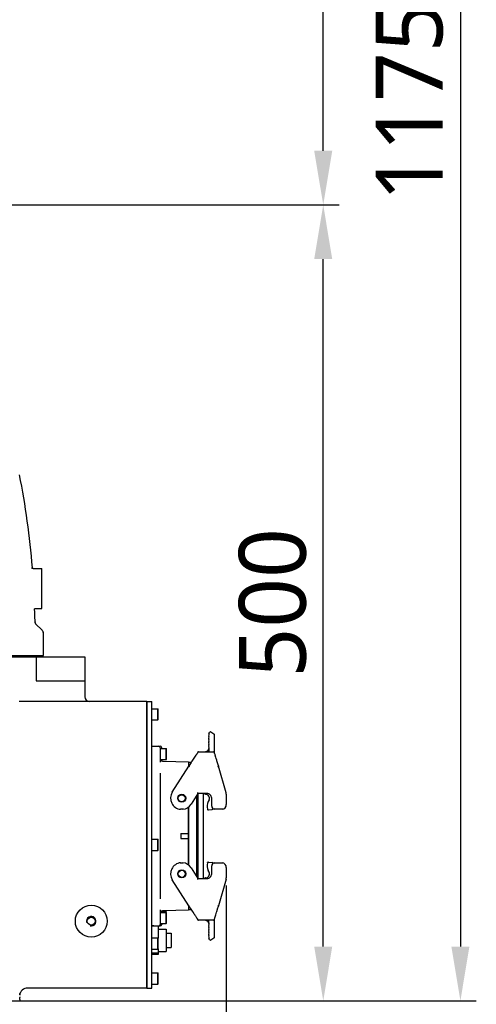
# Model space of a CAD drawing. Header units: millimetres. Extents: x 7426 to 8300, y 124 to 421.
# Tile 53 of 135: x 8018 to 8033, y 219 to 250. Entities that reach past the tile are written whole.
import ezdxf

# ---------------------------------------------------------------- set-up
doc = ezdxf.new("R2010")
doc.units = ezdxf.units.MM
doc.layers.add('DIM', color=7, linetype='Continuous')
doc.layers.add('外形图', color=7, linetype='Continuous')
doc.styles.add('微软雅黑', font='msyh.ttc')
doc.dimstyles.new('尺寸标注_1_20比例', dxfattribs={"dimtxt": 2.1, "dimasz": 1.7, "dimexe": 0.5, "dimexo": 0.4, "dimgap": 0.5, "dimtad": 1, "dimdec": 1, "dimlfac": 20, "dimdsep": 46, "dimtxsty": '微软雅黑', "dimcen": 0.09, "dimadec": 0, "dimazin": 0, "dimtp": 0.01, "dimtm": 0.01, "dimtfac": 1, "dimtdec": 1, "dimtofl": 0, "dimtmove": 0, "dimatfit": 3, "dimfxl": 1, "dimtolj": 1, "dimarcsym": 0})

# ---------------------------------------------------------------- blocks, each defined once
blk = doc.blocks.new('*D1467')
at = {"layer": 'Defpoints', "color": 0}
for p in [(8008.61, 244.247), (8027.795, 244.247), (8015.865, 219.247)]:
    blk.add_point(p, dxfattribs=at)
at = {"layer": '外形图', "color": 0, "lineweight": -2, "ltscale": 20}
for p, q in [((8009.01, 244.247), (8028.295, 244.247)), ((8027.795, 220.947), (8027.795, 242.547)), ((8016.265, 219.247), (8028.295, 219.247))]:
    blk.add_line(p, q, dxfattribs=at)
at = {"layer": '外形图', "color": 0}
for points in [[(8028.078, 242.547), (8027.511, 242.547), (8027.795, 244.247)], [(8027.511, 220.947), (8028.078, 220.947), (8027.795, 219.247)]]:
    blk.add_solid(points, dxfattribs=at)
at = {"layer": '外形图', "color": 0, "insert": (8026.209, 231.747), "char_height": 2.1, "attachment_point": 5, "rotation": 90, "style": '微软雅黑'}
blk.add_mtext('\\A1;500', dxfattribs=at)
blk = doc.blocks.new('*D1468')
at = {"layer": 'Defpoints', "color": 0}
for p in [(8024.748, 223.269), (8011.003, 219.322), (8011.003, 206.79)]:
    blk.add_point(p, dxfattribs=at)
at = {"layer": '外形图', "color": 0, "lineweight": -2, "ltscale": 20}
for p, q in [((8024.748, 222.869), (8024.748, 206.29)), ((8011.003, 218.922), (8011.003, 206.29)), ((8023.048, 206.79), (8012.703, 206.79))]:
    blk.add_line(p, q, dxfattribs=at)
at = {"layer": '外形图', "color": 0}
for points in [[(8012.703, 207.073), (8012.703, 206.506), (8011.003, 206.79)], [(8023.048, 206.506), (8023.048, 207.073), (8024.748, 206.79)]]:
    blk.add_solid(points, dxfattribs=at)
at = {"layer": '外形图', "color": 0, "insert": (8017.876, 208.375), "char_height": 2.1, "attachment_point": 5, "style": '微软雅黑'}
blk.add_mtext('\\A1;\\A1;275', dxfattribs=at)
blk = doc.blocks.new('*D1472')
at = {"layer": 'Defpoints', "color": 0}
for p in [(8007.628, 220.734), (8014.378, 220.734), (8014.378, 215.29)]:
    blk.add_point(p, dxfattribs=at)
at = {"layer": '外形图', "color": 0, "lineweight": -2, "ltscale": 20}
for p, q in [((8007.628, 220.334), (8007.628, 214.79)), ((8014.378, 220.334), (8014.378, 214.79)), ((8009.328, 215.29), (8012.678, 215.29)), ((8014.378, 215.29), (8021.476, 215.29))]:
    blk.add_line(p, q, dxfattribs=at)
at = {"layer": '外形图', "color": 0}
for points in [[(8009.328, 215.573), (8009.328, 215.007), (8007.628, 215.29)], [(8012.678, 215.007), (8012.678, 215.573), (8014.378, 215.29)]]:
    blk.add_solid(points, dxfattribs=at)
at = {"layer": '外形图', "color": 0, "insert": (8018.777, 216.881), "char_height": 2.1, "attachment_point": 5, "style": '微软雅黑'}
blk.add_mtext('\\A1;135', dxfattribs=at)
blk = doc.blocks.new('*D1474')
at = {"layer": 'Defpoints', "color": 0}
for p in [(8001.253, 278.022), (8006.141, 219.247), (8032.106, 219.247)]:
    blk.add_point(p, dxfattribs=at)
at = {"layer": '外形图', "color": 0, "lineweight": -2, "ltscale": 20}
for p, q in [((8001.653, 278.022), (8032.606, 278.022)), ((8032.106, 276.322), (8032.106, 220.947)), ((8006.541, 219.247), (8032.606, 219.247))]:
    blk.add_line(p, q, dxfattribs=at)
at = {"layer": '外形图', "color": 0}
for points in [[(8032.389, 276.322), (8031.823, 276.322), (8032.106, 278.022)], [(8031.823, 220.947), (8032.389, 220.947), (8032.106, 219.247)]]:
    blk.add_solid(points, dxfattribs=at)
at = {"layer": '外形图', "color": 0, "insert": (8030.515, 248.634), "char_height": 2.1, "attachment_point": 5, "rotation": 90, "style": '微软雅黑'}
blk.add_mtext('\\A1;1175.5', dxfattribs=at)
blk = doc.blocks.new('*D1528')
at = {"layer": 'Defpoints', "color": 0}
for p in [(8006.817, 270.497), (8027.795, 270.497), (8010.246, 244.247)]:
    blk.add_point(p, dxfattribs=at)
at = {"layer": 'DIM', "color": 0, "lineweight": -2}
for p, q in [((8007.217, 270.497), (8028.295, 270.497)), ((8027.795, 245.947), (8027.795, 268.797)), ((8010.646, 244.247), (8028.295, 244.247))]:
    blk.add_line(p, q, dxfattribs=at)
at = {"layer": 'DIM', "color": 0}
for points in [[(8028.078, 268.797), (8027.511, 268.797), (8027.795, 270.497)], [(8027.511, 245.947), (8028.078, 245.947), (8027.795, 244.247)]]:
    blk.add_solid(points, dxfattribs=at)
at = {"layer": 'DIM', "color": 0, "insert": (8026.209, 257.372), "char_height": 2.1, "attachment_point": 5, "rotation": 90, "style": '微软雅黑'}
blk.add_mtext('\\A1;525', dxfattribs=at)

msp = doc.modelspace()

# ---------------------------------------------------------------- linework, layer by layer
at = {"layer": '外形图', "linetype": 'Continuous'}
for p, q in [((8018.6453, 232.8462), (8018.6463, 232.8341)), ((8018.6762, 232.8217), (8018.9534, 232.8217)), ((8018.9534, 231.5717), (8018.9534, 232.8217)), ((8018.7243, 231.5586), (8018.7248, 231.5463)), ((8018.7568, 231.5717), (8018.9534, 231.5717)), ((8018.7379, 231.1603), (8018.7371, 231.1967)), ((8018.9283, 230.9157), (8018.783, 231.0572)), ((8018.9574, 230.8874), (8018.9283, 230.9157)), ((8003.1284, 230.0467), (8020.3013, 230.0467)), ((8003.1284, 230.0467), (8020.3034, 230.0467)), ((8016.5034, 230.0967), (8018.999, 230.0967)), ((8018.5284, 230.0467), (8018.5284, 230.0967)), ((8018.7741, 230.0467), (8018.7741, 229.2967)), ((8020.3013, 230.0467), (8020.3013, 229.2967)), ((8018.7741, 229.2967), (8020.3013, 229.2967)), ((8020.3034, 229.2967), (8020.3034, 228.7967)), ((8022.2534, 228.6467), (8018.2335, 228.6467)), ((8022.2534, 228.6467), (8022.4034, 228.6467)), ((8022.2534, 228.6467), (8022.2534, 228.0467)), ((8022.2534, 219.6467), (8022.2534, 228.6467)), ((8022.4034, 219.6467), (8022.4034, 228.6467)), ((8022.4034, 228.4217), (8022.5959, 228.4217)), ((8022.5959, 228.4217), (8022.6034, 228.4142)), ((8022.5959, 228.0717), (8022.5959, 228.4217)), ((8022.6034, 228.0792), (8022.6034, 228.4142)), ((8022.2534, 228.0467), (8022.2534, 219.6467)), ((8022.4034, 228.0717), (8022.5959, 228.0717)), ((8022.5959, 228.0717), (8022.6034, 228.0792)), ((8024.198, 227.6293), (8024.2312, 227.6825)), ((8024.2656, 227.6904), (8024.3612, 227.6307)), ((8024.1888, 227.5663), (8024.208, 227.5871)), ((8024.208, 227.5486), (8024.1888, 227.5663)), ((8024.1888, 227.5278), (8024.208, 227.5486)), ((8024.208, 227.5101), (8024.1888, 227.5278)), ((8024.1888, 227.4893), (8024.208, 227.5101)), ((8024.208, 227.4716), (8024.1888, 227.4893)), ((8024.1888, 227.4508), (8024.208, 227.4716)), ((8024.208, 227.4331), (8024.1888, 227.4508)), ((8024.1888, 227.4123), (8024.208, 227.4331)), ((8024.208, 227.3946), (8024.1888, 227.4123)), ((8024.1888, 227.3738), (8024.208, 227.3946)), ((8024.208, 227.3561), (8024.1888, 227.3738)), ((8024.1888, 227.3353), (8024.208, 227.3561)), ((8024.198, 227.6293), (8024.198, 227.5963)), ((8024.208, 227.5871), (8024.198, 227.5963)), ((8024.373, 227.0495), (8024.373, 227.6095)), ((8022.4034, 227.2462), (8022.4684, 227.2462)), ((8022.4684, 227.2467), (8022.6684, 227.2467)), ((8022.6684, 227.1967), (8022.6684, 226.7403)), ((8022.6684, 227.1717), (8022.8609, 227.1717)), ((8022.7184, 227.1717), (8022.7184, 227.1967)), ((8022.8609, 227.1717), (8022.8684, 227.1642)), ((8022.8609, 226.8217), (8022.8609, 227.1717)), ((8022.8684, 226.8292), (8022.8684, 227.1642)), ((8023.8547, 227.0615), (8023.8531, 227.0596)), ((8023.8729, 227.0692), (8024.348, 227.0692)), ((8024.0983, 227.0692), (8024.098, 227.0692)), ((8024.0989, 227.0692), (8024.0983, 227.0692)), ((8024.1218, 227.0722), (8024.1166, 227.0711)), ((8024.1253, 227.0732), (8024.1218, 227.0722)), ((8024.1402, 227.0787), (8024.1383, 227.0779)), ((8024.1417, 227.0795), (8024.1399, 227.0786)), ((8024.1432, 227.0802), (8024.1415, 227.0794)), ((8024.1447, 227.081), (8024.1431, 227.0802)), ((8024.1479, 227.0828), (8024.1462, 227.0818)), ((8024.1495, 227.0837), (8024.1477, 227.0826)), ((8024.1646, 227.095), (8024.1631, 227.0936)), ((8024.1659, 227.0962), (8024.1645, 227.0949)), ((8024.1673, 227.0976), (8024.1659, 227.0962)), ((8024.1687, 227.099), (8024.1673, 227.0975)), ((8024.1701, 227.1004), (8024.1686, 227.0988)), ((8024.1715, 227.1019), (8024.1699, 227.1002)), ((8024.186, 227.123), (8024.1849, 227.1208)), ((8024.1871, 227.1251), (8024.1859, 227.1227)), ((8024.1881, 227.1272), (8024.1869, 227.1247)), ((8024.208, 227.3176), (8024.1888, 227.3353)), ((8024.1888, 227.2968), (8024.208, 227.3176)), ((8024.208, 227.2791), (8024.1888, 227.2968)), ((8024.1888, 227.2583), (8024.208, 227.2791)), ((8024.208, 227.2406), (8024.1888, 227.2583)), ((8024.1888, 227.2198), (8024.208, 227.2406)), ((8024.208, 227.2021), (8024.1888, 227.2198)), ((8024.1921, 227.1375), (8024.1914, 227.1353)), ((8024.1952, 227.1483), (8024.1945, 227.1456)), ((8024.1961, 227.1528), (8024.1946, 227.1462)), ((8024.198, 227.1912), (8024.208, 227.2021)), ((8024.198, 227.1912), (8024.198, 227.1692)), ((8024.198, 227.1692), (8024.198, 227.0692)), ((8024.373, 227.0495), (8024.3723, 227.0516)), ((8024.3793, 227.0275), (8024.373, 227.0495)), ((8024.3807, 227.0225), (8024.3756, 227.0402)), ((8022.6684, 226.8217), (8022.8609, 226.8217)), ((8022.7184, 226.7833), (8022.7184, 226.8217)), ((8022.7658, 226.7699), (8023.5559, 226.7492)), ((8022.8609, 226.8217), (8022.8684, 226.8292)), ((8023.5559, 226.7492), (8023.5559, 226.6018)), ((8023.5684, 226.7417), (8023.6472, 226.7417)), ((8023.5684, 226.6216), (8023.5684, 226.7417)), ((8023.6433, 226.7359), (8023.6221, 226.704)), ((8023.6663, 226.7702), (8023.6433, 226.7359)), ((8023.6883, 226.8026), (8023.6663, 226.7702)), ((8023.7311, 226.8652), (8023.6883, 226.8026)), ((8023.7933, 226.9568), (8023.7311, 226.8652)), ((8023.8049, 226.9742), (8023.7933, 226.9568)), ((8023.8129, 226.9862), (8023.8049, 226.9742)), ((8023.8178, 226.9936), (8023.8129, 226.9862)), ((8023.8223, 227.0006), (8023.8178, 226.9936)), ((8023.8255, 227.0056), (8023.8223, 227.0006)), ((8023.8285, 227.0103), (8023.8255, 227.0056)), ((8023.8304, 227.0133), (8023.8285, 227.0103)), ((8023.8321, 227.0161), (8023.8304, 227.0133)), ((8023.8338, 227.0188), (8023.8321, 227.0161)), ((8023.8354, 227.0215), (8023.8338, 227.0188)), ((8023.8369, 227.0239), (8023.8354, 227.0215)), ((8023.8382, 227.0263), (8023.8369, 227.0239)), ((8023.8389, 227.0274), (8023.8382, 227.0263)), ((8023.8407, 227.0306), (8023.8389, 227.0274)), ((8024.3883, 226.9969), (8024.3807, 227.0225)), ((8024.3899, 226.9917), (8024.3883, 226.9969)), ((8024.3907, 226.989), (8024.3899, 226.9917)), ((8024.3959, 226.9716), (8024.3941, 226.9776)), ((8024.4083, 226.9298), (8024.4049, 226.9411)), ((8024.4306, 226.8551), (8024.4168, 226.9012)), ((8024.4462, 226.8033), (8024.4306, 226.8551)), ((8024.4513, 226.7867), (8024.4462, 226.8033)), ((8024.4547, 226.7754), (8024.4513, 226.7867)), ((8024.4727, 226.716), (8024.469, 226.7282)), ((8023.0516, 225.7947), (8023.5652, 226.6167)), ((8023.5559, 226.6842), (8023.5684, 226.6842)), ((8023.5975, 226.6664), (8023.5652, 226.6167)), ((8023.5652, 226.6167), (8023.5864, 226.6034)), ((8023.6221, 226.704), (8023.5975, 226.6664)), ((8024.4998, 226.6264), (8024.4727, 226.716)), ((8024.4788, 226.6095), (8024.5027, 226.6167)), ((8024.5027, 226.6167), (8024.4998, 226.6264)), ((8024.4998, 226.6264), (8024.5014, 226.6211)), ((8024.5014, 226.6211), (8024.5027, 226.6166)), ((8024.7426, 225.7803), (8024.5027, 226.6167)), ((8022.6683, 226.3974), (8022.6683, 222.446)), ((8023.8548, 225.7592), (8023.6452, 225.4237)), ((8023.823, 223.1351), (8023.823, 225.7083)), ((8023.8484, 225.7489), (8023.8484, 223.0945)), ((8024.1383, 225.7592), (8023.8548, 225.7592)), ((8024.0209, 225.7592), (8024.0209, 223.0842)), ((8024.0732, 225.7592), (8024.0732, 225.7353)), ((8024.0732, 225.7353), (8024.0932, 225.7353)), ((8024.2067, 225.5576), (8024.1813, 225.5029)), ((8024.2884, 225.3592), (8024.2884, 225.6092)), ((8024.7484, 225.7389), (8024.7484, 225.4092)), ((8023.3839, 225.261), (8023.3129, 225.261)), ((8023.5559, 223.516), (8023.5559, 225.3274)), ((8023.5684, 223.5061), (8023.5684, 225.3373)), ((8024.1608, 225.2644), (8024.1622, 225.2589)), ((8024.1611, 225.2644), (8024.1617, 225.2596)), ((8024.1897, 225.2406), (8024.3072, 225.2565)), ((8024.6216, 225.261), (8024.3694, 225.261)), ((8022.4034, 224.3217), (8022.5959, 224.3217)), ((8022.5959, 224.3217), (8022.6034, 224.3142)), ((8022.5959, 223.9717), (8022.5959, 224.3217)), ((8022.6034, 223.9792), (8022.6034, 224.3142)), ((8023.3159, 224.503), (8023.5559, 224.503)), ((8023.3159, 224.503), (8023.3159, 224.3405)), ((8023.3159, 224.3405), (8023.5559, 224.3405)), ((8022.4034, 223.9717), (8022.5959, 223.9717)), ((8022.5959, 223.9717), (8022.6034, 223.9792)), ((8023.3129, 223.5824), (8023.3839, 223.5824)), ((8023.6452, 223.4197), (8023.8548, 223.0842)), ((8024.1622, 223.5845), (8024.1608, 223.5791)), ((8024.1611, 223.5791), (8024.1617, 223.5839)), ((8024.2067, 223.2858), (8024.1813, 223.3405)), ((8024.1897, 223.6028), (8024.3072, 223.587)), ((8024.2884, 223.2342), (8024.2884, 223.4842)), ((8024.3694, 223.5824), (8024.6216, 223.5824)), ((8024.7484, 223.4342), (8024.7484, 223.1045)), ((8023.5652, 222.2267), (8023.0516, 223.0487)), ((8023.8548, 223.0842), (8024.1383, 223.0842)), ((8024.0932, 223.1081), (8024.0732, 223.1082)), ((8024.0732, 223.1082), (8024.0732, 223.0842)), ((8024.7426, 223.0631), (8024.5027, 222.2267)), ((8022.6684, 222.1032), (8022.6684, 221.6467)), ((8023.5559, 222.0942), (8022.7658, 222.0735)), ((8023.5559, 222.2417), (8023.5559, 222.0942)), ((8023.5684, 222.1592), (8023.5559, 222.1592)), ((8023.5652, 222.2267), (8023.5864, 222.24)), ((8023.5652, 222.2267), (8023.5837, 222.1982)), ((8023.5684, 222.1017), (8023.5684, 222.2218)), ((8023.6472, 222.1017), (8023.5684, 222.1017)), ((8023.5837, 222.1982), (8023.6091, 222.1592)), ((8023.6091, 222.1592), (8023.6311, 222.126)), ((8023.6311, 222.126), (8023.6523, 222.0941)), ((8023.6523, 222.0941), (8023.6728, 222.0637)), ((8024.4696, 222.117), (8024.4728, 222.1278)), ((8024.4728, 222.1278), (8024.4761, 222.1386)), ((8024.4761, 222.1386), (8024.4998, 222.217)), ((8024.5027, 222.2267), (8024.4788, 222.2339)), ((8024.5027, 222.2267), (8024.4998, 222.217)), ((8024.4998, 222.217), (8024.5014, 222.2223)), ((8024.5014, 222.2223), (8024.5027, 222.2268)), ((8022.6684, 222.0217), (8022.8609, 222.0217)), ((8022.7184, 222.0602), (8022.7184, 222.0217)), ((8022.7184, 222.0467), (8022.8609, 222.0467)), ((8022.8609, 222.076), (8022.8609, 222.0467)), ((8022.8609, 222.0217), (8022.8684, 222.0142)), ((8022.8609, 221.6717), (8022.8609, 222.0217)), ((8022.8684, 221.6792), (8022.8684, 222.0142)), ((8023.6728, 222.0637), (8023.702, 222.0208)), ((8023.702, 222.0208), (8023.7066, 222.014)), ((8023.7066, 222.014), (8023.7089, 222.0106)), ((8023.7089, 222.0106), (8023.7135, 222.0039)), ((8023.7135, 222.0039), (8023.7374, 221.9688)), ((8023.7374, 221.9688), (8023.7456, 221.9568)), ((8023.7593, 221.9365), (8023.7705, 221.9201)), ((8023.7705, 221.9201), (8023.7758, 221.9123)), ((8023.7758, 221.9123), (8023.7893, 221.8925)), ((8023.7893, 221.8925), (8023.8015, 221.8743)), ((8023.8015, 221.8743), (8023.8099, 221.8618)), ((8023.8099, 221.8618), (8023.8162, 221.8521)), ((8023.8162, 221.8521), (8023.821, 221.8449)), ((8023.821, 221.8449), (8023.8243, 221.8397)), ((8023.8243, 221.8397), (8023.8274, 221.8348)), ((8023.8274, 221.8348), (8023.8294, 221.8317)), ((8023.8294, 221.8317), (8023.8312, 221.8288)), ((8023.8305, 221.83), (8023.8305, 221.8129)), ((8023.8305, 221.8129), (8023.8417, 221.8109)), ((8023.8312, 221.8288), (8023.833, 221.8259)), ((8023.833, 221.8259), (8023.8347, 221.8232)), ((8023.8347, 221.8232), (8023.8362, 221.8206)), ((8023.8697, 221.7744), (8023.8729, 221.7742)), ((8024.348, 221.7742), (8023.8729, 221.7742)), ((8024.373, 221.7939), (8024.3796, 221.8169)), ((8024.373, 221.234), (8024.373, 221.7939)), ((8024.3796, 221.8169), (8024.3856, 221.8374)), ((8024.3856, 221.8374), (8024.3888, 221.848)), ((8024.3946, 221.8676), (8024.3962, 221.873)), ((8024.4144, 221.9341), (8024.4177, 221.9454)), ((8024.4177, 221.9454), (8024.4312, 221.9903)), ((8024.4312, 221.9903), (8024.4435, 222.0311)), ((8024.4435, 222.0311), (8024.4493, 222.0503)), ((8022.4684, 221.5972), (8022.4034, 221.5972)), ((8022.6034, 221.5902), (8022.4034, 221.5902)), ((8022.4684, 221.5967), (8022.6684, 221.5967)), ((8022.6034, 221.5902), (8022.6034, 221.2142)), ((8022.6034, 221.4967), (8022.8609, 221.4967)), ((8022.6684, 221.6717), (8022.8609, 221.6717)), ((8022.7184, 221.6717), (8022.7184, 221.6467)), ((8022.8609, 221.6717), (8022.8684, 221.6792)), ((8022.8609, 221.4967), (8022.8609, 220.7967)), ((8024.1095, 221.7735), (8024.1156, 221.7726)), ((8024.1888, 221.6237), (8024.208, 221.6413)), ((8024.208, 221.6028), (8024.1888, 221.6237)), ((8024.1888, 221.5852), (8024.208, 221.6028)), ((8024.208, 221.5643), (8024.1888, 221.5852)), ((8024.1888, 221.5467), (8024.208, 221.5643)), ((8024.208, 221.5258), (8024.1888, 221.5467)), ((8024.1888, 221.5082), (8024.208, 221.5258)), ((8024.208, 221.4873), (8024.1888, 221.5082)), ((8024.1888, 221.4697), (8024.208, 221.4873)), ((8024.208, 221.4488), (8024.1888, 221.4697)), ((8024.1944, 221.6982), (8024.1951, 221.6954)), ((8024.1947, 221.6969), (8024.1952, 221.6947)), ((8024.1951, 221.6954), (8024.1957, 221.6925)), ((8024.1957, 221.6928), (8024.1961, 221.6904)), ((8024.1961, 221.6904), (8024.1965, 221.6882)), ((8024.1965, 221.6884), (8024.1969, 221.686)), ((8024.1968, 221.6867), (8024.197, 221.6851)), ((8024.1969, 221.686), (8024.1972, 221.6837)), ((8024.1972, 221.6838), (8024.1974, 221.6816)), ((8024.1974, 221.6816), (8024.1977, 221.6795)), ((8024.198, 221.6884), (8024.1979, 221.6904)), ((8024.198, 221.6864), (8024.198, 221.6884)), ((8024.198, 221.6742), (8024.198, 221.6522)), ((8024.208, 221.6413), (8024.198, 221.6522)), ((8024.1983, 221.6857), (8024.1987, 221.6873)), ((8022.4034, 221.2217), (8022.5959, 221.2217)), ((8022.5959, 221.2217), (8022.6034, 221.2142)), ((8022.5959, 220.8717), (8022.5959, 221.2217)), ((8022.6034, 220.8792), (8022.6034, 221.2142)), ((8022.8609, 221.3717), (8023.0109, 221.3717)), ((8023.0109, 221.3717), (8023.0109, 220.9217)), ((8024.1888, 221.4312), (8024.208, 221.4488)), ((8024.208, 221.4103), (8024.1888, 221.4312)), ((8024.1888, 221.3927), (8024.208, 221.4103)), ((8024.208, 221.3718), (8024.1888, 221.3927)), ((8024.1888, 221.3542), (8024.208, 221.3718)), ((8024.208, 221.3333), (8024.1888, 221.3542)), ((8024.1888, 221.3157), (8024.208, 221.3333)), ((8024.208, 221.2948), (8024.1888, 221.3157)), ((8024.1888, 221.2772), (8024.208, 221.2948)), ((8024.208, 221.2563), (8024.1888, 221.2772)), ((8024.198, 221.2471), (8024.208, 221.2563)), ((8024.198, 221.2471), (8024.198, 221.2141)), ((8024.2312, 221.161), (8024.198, 221.2141)), ((8024.3612, 221.2128), (8024.2656, 221.153)), ((8022.4034, 220.8717), (8022.5959, 220.8717)), ((8022.5959, 220.8717), (8022.6034, 220.8792)), ((8022.6034, 220.8792), (8022.6034, 220.7033)), ((8022.8609, 220.9217), (8023.0109, 220.9217)), ((8022.6034, 220.7429), (8022.4034, 220.7429)), ((8022.6034, 220.7033), (8022.4034, 220.7033)), ((8022.6034, 220.7967), (8022.8609, 220.7967)), ((8022.4034, 220.1217), (8022.5959, 220.1217)), ((8022.5959, 220.1217), (8022.6034, 220.1142)), ((8022.5959, 219.7717), (8022.5959, 220.1217)), ((8022.6034, 219.7792), (8022.6034, 220.1142)), ((8022.2534, 219.6467), (8018.5034, 219.6467)), ((8022.2534, 219.6467), (8022.4034, 219.6467)), ((8022.4034, 219.7717), (8022.5959, 219.7717)), ((8022.5959, 219.7717), (8022.6034, 219.7792)), ((8018.2567, 219.4373), (8018.2636, 219.4674)), ((8018.2636, 219.4673), (8018.2731, 219.4942))]:
    msp.add_line(p, q, dxfattribs=at)
at = {"layer": '外形图'}
msp.add_line((8018.999, 230.0967), (8018.999, 230.7842), dxfattribs=at)
at = {"layer": '外形图', "linetype": 'Continuous'}
for points in [[(8018.6762, 232.8217), (8018.6673, 232.8225), (8018.6582, 232.8252), (8018.6507, 232.8291), (8018.645, 232.8334), (8018.6408, 232.8377), (8018.638, 232.8414), (8018.6365, 232.8439), (8018.6359, 232.8451), (8018.6357, 232.8454)], [(8018.715, 231.5458), (8018.7149, 231.5455), (8018.7146, 231.5442), (8018.7146, 231.544), (8018.7148, 231.5447), (8018.7155, 231.5464), (8018.7171, 231.5495), (8018.7202, 231.5542), (8018.7251, 231.5595), (8018.7316, 231.5645), (8018.74, 231.5686), (8018.7499, 231.5712), (8018.7568, 231.5717)], [(8018.783, 231.0572), (8018.7772, 231.063), (8018.7719, 231.0692), (8018.7668, 231.0756), (8018.7622, 231.0824), (8018.7578, 231.0894), (8018.7538, 231.0967)], [(8023.8443, 227.0375), (8023.8439, 227.0367), (8023.8435, 227.0359), (8023.8431, 227.0351), (8023.8427, 227.0343), (8023.8422, 227.0334), (8023.8417, 227.0325), (8023.8412, 227.0315), (8023.8407, 227.0306)], [(8023.848, 227.0474), (8023.848, 227.0473), (8023.8479, 227.0472), (8023.8479, 227.0472), (8023.8479, 227.0471), (8023.8479, 227.047), (8023.8479, 227.0469), (8023.8478, 227.0468), (8023.8478, 227.0466), (8023.8478, 227.0465), (8023.8477, 227.0463), (8023.8477, 227.0462), (8023.8476, 227.046), (8023.8476, 227.0458), (8023.8475, 227.0455), (8023.8474, 227.0453), (8023.8474, 227.045), (8023.8473, 227.0447), (8023.8472, 227.0444), (8023.847, 227.044), (8023.8469, 227.0436), (8023.8468, 227.0432), (8023.8466, 227.0428), (8023.8464, 227.0424), (8023.8462, 227.0419), (8023.846, 227.0413), (8023.8458, 227.0408), (8023.8455, 227.0402), (8023.8452, 227.0396), (8023.8449, 227.0389), (8023.8446, 227.0382), (8023.8443, 227.0375)], [(8023.8531, 227.0596), (8023.8518, 227.0576), (8023.8507, 227.0558), (8023.8498, 227.054), (8023.8493, 227.0526), (8023.8489, 227.0513), (8023.8486, 227.0503), (8023.8484, 227.0495), (8023.8482, 227.0489), (8023.8482, 227.0484), (8023.8481, 227.0481), (8023.848, 227.0474)], [(8023.8699, 227.069), (8023.8694, 227.069), (8023.8666, 227.0684), (8023.8639, 227.0676), (8023.8613, 227.0664), (8023.8589, 227.0649), (8023.8567, 227.0633), (8023.8547, 227.0615)], [(8024.1371, 227.0774), (8024.1356, 227.0767), (8024.1341, 227.0761), (8024.1326, 227.0755), (8024.1311, 227.075), (8024.1296, 227.0745), (8024.1281, 227.074), (8024.1266, 227.0735), (8024.1251, 227.0731), (8024.1236, 227.0727), (8024.1221, 227.0723), (8024.1207, 227.0719), (8024.1192, 227.0716), (8024.1178, 227.0713), (8024.1164, 227.071), (8024.115, 227.0708), (8024.1136, 227.0705), (8024.1122, 227.0703), (8024.1109, 227.0701), (8024.1095, 227.0699), (8024.1082, 227.0698), (8024.1069, 227.0697), (8024.1057, 227.0696), (8024.1044, 227.0695), (8024.1033, 227.0694), (8024.1021, 227.0693), (8024.1011, 227.0693), (8024.1002, 227.0692), (8024.0995, 227.0692), (8024.0989, 227.0692)], [(8024.1387, 227.078), (8024.1367, 227.0772), (8024.1351, 227.0765), (8024.1335, 227.0759), (8024.1319, 227.0753), (8024.1303, 227.0747), (8024.1287, 227.0742), (8024.1271, 227.0737), (8024.1255, 227.0732), (8024.1253, 227.0732)], [(8024.1463, 227.0819), (8024.1447, 227.081), (8024.1432, 227.0802)], [(8024.1619, 227.0926), (8024.1605, 227.0915), (8024.1591, 227.0904), (8024.1577, 227.0893), (8024.1563, 227.0883), (8024.1549, 227.0873), (8024.1535, 227.0863), (8024.152, 227.0853), (8024.1506, 227.0844), (8024.1491, 227.0835)], [(8024.1633, 227.0938), (8024.1616, 227.0924), (8024.1601, 227.0912), (8024.1586, 227.09), (8024.1571, 227.0889), (8024.1556, 227.0878), (8024.1541, 227.0867), (8024.1526, 227.0857), (8024.151, 227.0847), (8024.1495, 227.0837)], [(8024.184, 227.1192), (8024.183, 227.1174), (8024.1819, 227.1157), (8024.1808, 227.1139), (8024.1796, 227.1122), (8024.1785, 227.1106), (8024.1773, 227.109), (8024.1761, 227.1074), (8024.1749, 227.1059), (8024.1737, 227.1044), (8024.1724, 227.103), (8024.1712, 227.1015)], [(8024.185, 227.1211), (8024.1838, 227.1188), (8024.1827, 227.117), (8024.1815, 227.1151), (8024.1804, 227.1133), (8024.1792, 227.1116), (8024.178, 227.1098), (8024.1767, 227.1082), (8024.1754, 227.1065), (8024.1741, 227.1049), (8024.1728, 227.1034), (8024.1715, 227.1019)], [(8024.1914, 227.1353), (8024.1906, 227.1331), (8024.1897, 227.131), (8024.1888, 227.1289), (8024.1879, 227.1268)], [(8024.1945, 227.1456), (8024.1938, 227.1429), (8024.1929, 227.14), (8024.1921, 227.1373), (8024.1911, 227.1346), (8024.1901, 227.132), (8024.1891, 227.1295), (8024.1881, 227.1272)], [(8024.1946, 227.1462), (8024.1941, 227.144), (8024.1935, 227.1418), (8024.1928, 227.1396)], [(8024.1965, 227.1552), (8024.1962, 227.1533), (8024.1957, 227.151)], [(8024.198, 227.1692), (8024.1979, 227.1668), (8024.1977, 227.1646), (8024.1975, 227.1627), (8024.1974, 227.1611), (8024.1972, 227.1598), (8024.197, 227.1584), (8024.1968, 227.1568), (8024.1965, 227.1552)], [(8024.3659, 227.0618), (8024.3639, 227.0637), (8024.3616, 227.0653), (8024.3592, 227.0666), (8024.3566, 227.0678), (8024.3539, 227.0685), (8024.3512, 227.069), (8024.3486, 227.0692), (8024.3481, 227.0692)], [(8024.3723, 227.0516), (8024.372, 227.0523), (8024.3717, 227.0531), (8024.3713, 227.0541), (8024.3707, 227.0552), (8024.3699, 227.0566), (8024.3689, 227.0583), (8024.3676, 227.06), (8024.3659, 227.0618)], [(8024.3941, 226.9776), (8024.3932, 226.9806), (8024.3907, 226.989)], [(8024.3987, 226.962), (8024.3978, 226.9652), (8024.3959, 226.9716)], [(8024.4049, 226.9411), (8024.4039, 226.9447), (8024.4028, 226.9483), (8024.4018, 226.9518), (8024.4007, 226.9553), (8024.3987, 226.962)], [(8024.4168, 226.9012), (8024.4131, 226.9138), (8024.4118, 226.9179), (8024.4106, 226.9219), (8024.4095, 226.9259), (8024.4083, 226.9298)], [(8024.4636, 226.7463), (8024.4582, 226.7639), (8024.4564, 226.7697), (8024.4547, 226.7754)], [(8024.469, 226.7282), (8024.4672, 226.7343), (8024.4654, 226.7403), (8024.4636, 226.7463)], [(8024.4538, 222.0652), (8024.4569, 222.0752), (8024.4584, 222.0803), (8024.46, 222.0855), (8024.4632, 222.0958)], [(8024.4632, 222.0958), (8024.4647, 222.1011), (8024.4663, 222.1064), (8024.4696, 222.117)], [(8023.7456, 221.9568), (8023.7496, 221.9509), (8023.7516, 221.948), (8023.7536, 221.9451), (8023.7555, 221.9422), (8023.7593, 221.9365)], [(8023.8362, 221.8206), (8023.8377, 221.8181), (8023.8384, 221.8169)], [(8023.8384, 221.8169), (8023.839, 221.8158), (8023.8397, 221.8147), (8023.8403, 221.8136), (8023.8408, 221.8125), (8023.8414, 221.8115), (8023.8419, 221.8106), (8023.8424, 221.8097), (8023.8429, 221.8088), (8023.8433, 221.8079), (8023.8437, 221.8071), (8023.8441, 221.8063), (8023.8445, 221.8055), (8023.8448, 221.8048), (8023.8451, 221.8041), (8023.8454, 221.8035), (8023.8457, 221.8028), (8023.8459, 221.8023), (8023.8462, 221.8017), (8023.8464, 221.8012), (8023.8466, 221.8007), (8023.8467, 221.8003), (8023.8469, 221.7999), (8023.847, 221.7995), (8023.8471, 221.7991), (8023.8472, 221.7988), (8023.8473, 221.7985), (8023.8474, 221.7982), (8023.8475, 221.7979), (8023.8476, 221.7977), (8023.8476, 221.7975), (8023.8477, 221.7973), (8023.8477, 221.7971), (8023.8478, 221.797), (8023.8478, 221.7968), (8023.8478, 221.7967), (8023.8479, 221.7966), (8023.8479, 221.7965), (8023.8479, 221.7964), (8023.8479, 221.7963), (8023.8479, 221.7962), (8023.848, 221.7961)], [(8023.848, 221.7961), (8023.848, 221.7959), (8023.848, 221.7957), (8023.8481, 221.7954)], [(8023.8481, 221.7954), (8023.8481, 221.795), (8023.8482, 221.7947), (8023.8483, 221.7942), (8023.8485, 221.7935), (8023.8487, 221.7925)], [(8023.8487, 221.7925), (8023.8491, 221.7913), (8023.8497, 221.7898), (8023.8505, 221.7881), (8023.8516, 221.7861), (8023.8529, 221.7841), (8023.8546, 221.7822)], [(8023.8546, 221.7822), (8023.8565, 221.7803), (8023.8588, 221.7786), (8023.8612, 221.7771), (8023.8639, 221.7759), (8023.8666, 221.775), (8023.8694, 221.7745), (8023.8697, 221.7744)], [(8024.0981, 221.7742), (8024.0986, 221.7742), (8024.0991, 221.7742), (8024.0996, 221.7742), (8024.1003, 221.7742), (8024.1011, 221.7742), (8024.102, 221.7741), (8024.1029, 221.7741), (8024.1039, 221.774), (8024.1049, 221.7739), (8024.106, 221.7739), (8024.1071, 221.7738), (8024.1082, 221.7736), (8024.1093, 221.7735), (8024.1105, 221.7734), (8024.1117, 221.7732)], [(8024.3481, 221.7742), (8024.3488, 221.7742), (8024.3515, 221.7745), (8024.3542, 221.775), (8024.3569, 221.7758), (8024.3596, 221.777), (8024.362, 221.7784), (8024.3642, 221.7801), (8024.3662, 221.7819)], [(8024.3662, 221.7819), (8024.3679, 221.7838), (8024.3691, 221.7855), (8024.3701, 221.7871), (8024.3708, 221.7885), (8024.3714, 221.7896), (8024.3717, 221.7904), (8024.372, 221.7912), (8024.3723, 221.7919), (8024.3725, 221.7925), (8024.3727, 221.7931), (8024.3729, 221.7937), (8024.373, 221.7939)], [(8024.3888, 221.848), (8024.3901, 221.8526), (8024.3909, 221.855)], [(8024.3909, 221.855), (8024.3923, 221.8599), (8024.3931, 221.8624), (8024.3946, 221.8676)], [(8024.3962, 221.873), (8024.397, 221.8758), (8024.3987, 221.8815)], [(8024.3987, 221.8815), (8024.3996, 221.8844), (8024.4005, 221.8873), (8024.4023, 221.8934)], [(8024.4023, 221.8934), (8024.4032, 221.8965), (8024.4042, 221.8997)], [(8024.4042, 221.8997), (8024.4091, 221.9163), (8024.4101, 221.9198), (8024.4112, 221.9233)], [(8024.4112, 221.9233), (8024.4133, 221.9304), (8024.4144, 221.9341)], [(8024.4493, 222.0503), (8024.4523, 222.0602), (8024.4538, 222.0652)], [(8024.1129, 221.773), (8024.1141, 221.7728), (8024.1153, 221.7726), (8024.1165, 221.7724), (8024.1177, 221.7722), (8024.1189, 221.7719), (8024.1201, 221.7716), (8024.1213, 221.7713), (8024.1225, 221.771), (8024.1238, 221.7707), (8024.125, 221.7704), (8024.1263, 221.77), (8024.1275, 221.7696), (8024.1288, 221.7692), (8024.13, 221.7688), (8024.1313, 221.7683), (8024.1326, 221.7679), (8024.1339, 221.7674), (8024.1352, 221.7669), (8024.1366, 221.7663), (8024.1379, 221.7657), (8024.1392, 221.7651), (8024.1406, 221.7645), (8024.142, 221.7638), (8024.1433, 221.7632), (8024.1447, 221.7624), (8024.146, 221.7617), (8024.1474, 221.7609), (8024.1488, 221.7601), (8024.1502, 221.7593), (8024.1515, 221.7584), (8024.1529, 221.7575), (8024.1543, 221.7566), (8024.1557, 221.7556), (8024.157, 221.7546), (8024.1584, 221.7536), (8024.1597, 221.7526), (8024.1611, 221.7515), (8024.1624, 221.7503), (8024.1638, 221.7492), (8024.1651, 221.748), (8024.1664, 221.7468), (8024.1677, 221.7455), (8024.169, 221.7442), (8024.1702, 221.7429), (8024.1715, 221.7415), (8024.1727, 221.7401), (8024.1739, 221.7387), (8024.1752, 221.7372), (8024.1763, 221.7357), (8024.1775, 221.7342), (8024.1787, 221.7326), (8024.1798, 221.7309), (8024.1809, 221.7293), (8024.182, 221.7275), (8024.1831, 221.7258), (8024.1842, 221.7239), (8024.1852, 221.7221), (8024.1862, 221.7201), (8024.1872, 221.7182), (8024.1881, 221.7161), (8024.189, 221.7141), (8024.1899, 221.712), (8024.1907, 221.7099), (8024.1915, 221.7077)], [(8024.1915, 221.7077), (8024.1923, 221.7056), (8024.1929, 221.7034), (8024.1936, 221.7012), (8024.1942, 221.699), (8024.1947, 221.6969)], [(8024.1974, 221.6823), (8024.1975, 221.6808), (8024.1976, 221.68)], [(8024.198, 221.6806), (8024.198, 221.6823), (8024.1981, 221.684), (8024.1983, 221.6857)], [(8024.1987, 221.6873), (8024.1993, 221.6888), (8024.1999, 221.6902), (8024.2002, 221.6908)], [(8018.2575, 219.2815), (8018.2594, 219.291), (8018.2614, 219.3094), (8018.2611, 219.328), (8018.2585, 219.3464)]]:
    msp.add_lwpolyline(points, dxfattribs=at)
for centre, radius in [((8023.3484, 225.6092), 0.1275), ((8023.3484, 225.6092), 0.12), ((8023.3484, 225.6092), 0.11), ((8023.3484, 223.2342), 0.1275), ((8023.3484, 223.2342), 0.12), ((8023.3484, 223.2342), 0.11), ((8020.5034, 221.7467), 0.5), ((8020.5034, 221.7467), 0.125)]:
    msp.add_circle(centre, radius, dxfattribs=at)
for centre, radius, start, end in [((7984.9312, 230.1825), 33.8211, 1.71848, 2.31101), ((8018.8922, 231.1663), 0.1545, 185.87878, 189.67967), ((8018.9329, 230.8179), 0.0641, 63.23225, 70.62966), ((8018.6777, 230.7819), 0.3213, 0.39785, 2.09792), ((8020.4534, 228.7967), 0.15, 180, 270), ((8024.2524, 227.6692), 0.025, 58, 148), ((8024.348, 227.6095), 0.025, 0, 58), ((8022.6184, 227.1967), 0.05, 0, 90), ((8022.6684, 227.1967), 0.05, 0, 90), ((8024.098, 227.1692), 0.1, 270, 0), ((8022.7684, 226.8699), 0.1, 208.81812, 268.49988), ((8023.3484, 225.6092), 0.35, 148, 264.17761), ((8024.0934, 225.6103), 0.125, 335.07622, 90.07622), ((8024.1384, 225.6092), 0.15, 0, 90.02409), ((8024.4987, 225.3554), 0.35, 155.07622, 195.09174), ((8024.5984, 225.7389), 0.15, 0, 16), ((8023.3484, 225.6092), 0.35, 275.82223, 328), ((8024.1864, 225.2654), 0.025, 195.07622, 277.67622), ((8024.1887, 225.2671), 0.0278, 209.46706, 214.6294), ((8024.1868, 225.2659), 0.0256, 214.67069, 226.62928), ((8024.1867, 225.2658), 0.0255, 226.6294, 229.47578), ((8024.1865, 225.2655), 0.0252, 229.46927, 234.87195), ((8024.1863, 225.2652), 0.0248, 234.8763, 250.06729), ((8024.1861, 225.2647), 0.0243, 250.08444, 255.02792), ((8024.3884, 225.3592), 0.1, 180, 259.09588), ((8024.3038, 225.2812), 0.025, 277.67622, 354.74987), ((8024.5984, 225.4092), 0.15, 278.8987, 0), ((8023.3484, 223.2342), 0.35, 95.82239, 212), ((8023.3484, 223.2342), 0.35, 32, 84.17777), ((8024.4987, 223.488), 0.35, 164.90826, 204.92378), ((8024.1864, 223.578), 0.025, 82.32378, 164.92378), ((8024.1868, 223.5776), 0.0256, 141.75106, 143.97219), ((8024.1868, 223.5776), 0.0256, 133.37072, 141.75052), ((8024.1867, 223.5777), 0.0255, 130.52422, 133.37061), ((8024.1865, 223.5779), 0.0252, 125.12805, 130.53073), ((8024.1863, 223.5782), 0.0248, 109.93271, 125.1237), ((8024.1861, 223.5787), 0.0243, 104.97208, 109.91556), ((8024.3884, 223.4842), 0.1, 100.90412, 180), ((8024.3038, 223.5622), 0.025, 5.25008, 82.32378), ((8024.5984, 223.4342), 0.15, 0, 81.1013), ((8024.0934, 223.2331), 0.125, 269.92378, 24.92378), ((8024.1384, 223.2342), 0.15, 269.97591, 0), ((8024.5984, 223.1045), 0.15, 344, 0), ((8020.5034, 221.7467), 0.15, 255, 195), ((8022.7684, 221.9736), 0.1, 91.50012, 151.21126), ((8024.098, 221.6742), 0.1, 0, 89.99973), ((8022.6184, 221.6467), 0.05, 270, 0), ((8022.6684, 221.6467), 0.05, 270, 0), ((8024.2524, 221.1742), 0.025, 212, 302), ((8024.348, 221.234), 0.025, 302, 0), ((8018.5034, 219.3967), 0.25, 90, 174.34963), ((8018.5034, 219.3967), 0.25, 186.3562, 191.60263), ((8018.4034, 219.2467), 0.15, 166.59411, 172.5)]:
    msp.add_arc(centre, radius, start, end, dxfattribs=at)
for points in [[(8018.2355, 235.7717), (8018.4324, 234.8069), (8018.5639, 233.8275), (8018.6453, 232.8462)], [(8019.0027, 230.7799), (8019.0027, 230.8145), (8018.9926, 230.8595), (8018.9618, 230.8751)], [(8024.1799, 225.2413), (8024.183, 225.2404), (8024.1865, 225.2402), (8024.1897, 225.2406)], [(8024.1799, 223.6022), (8024.183, 223.603), (8024.1865, 223.6032), (8024.1897, 223.6028)]]:
    msp.add_open_spline(points, degree=3, dxfattribs=at)
for points, knots in [([(8018.7385, 231.1505), (8018.7383, 231.1521), (8018.738, 231.1554), (8018.7379, 231.1587), (8018.7379, 231.1603)], [0, 0, 0, 0, 0.5148322, 1, 1, 1, 1]), ([(8018.7489, 231.1077), (8018.7468, 231.113), (8018.7432, 231.1238), (8018.7408, 231.1348), (8018.7399, 231.1403)], [0, 0, 0, 0, 0.5094917, 1, 1, 1, 1]), ([(8018.7538, 231.0967), (8018.7529, 231.0985), (8018.7512, 231.1021), (8018.7497, 231.1058), (8018.7489, 231.1077)], [0, 0, 0, 0, 0.4981995, 1, 1, 1, 1]), ([(8018.9924, 230.8336), (8018.9897, 230.8411), (8018.9817, 230.8562), (8018.967, 230.8655), (8018.959, 230.8683)], [0, 0, 0, 0, 0.4868054, 1, 1, 1, 1]), ([(8018.9988, 230.7937), (8018.9985, 230.8005), (8018.9975, 230.814), (8018.9946, 230.8273), (8018.9924, 230.8336)], [0, 0, 0, 0, 0.5044172, 1, 1, 1, 1]), ([(8023.841, 225.7842), (8023.8426, 225.7812), (8023.8471, 225.7728), (8023.8516, 225.7644), (8023.8548, 225.7592)], [0, 0, 0, 0, 0.3612541, 1, 1, 1, 1]), ([(8023.3142, 225.286), (8023.314, 225.2828), (8023.3138, 225.2745), (8023.3135, 225.2661), (8023.3129, 225.261)], [0, 0, 0, 0, 0.3823529, 1, 1, 1, 1]), ([(8023.3826, 225.286), (8023.3827, 225.2828), (8023.383, 225.2745), (8023.3834, 225.2662), (8023.3839, 225.261)], [0, 0, 0, 0, 0.3823814, 1, 1, 1, 1]), ([(8024.1617, 225.2596), (8024.1621, 225.2585), (8024.1629, 225.2564), (8024.1639, 225.2544), (8024.1644, 225.2534)], [0, 0, 0, 0, 0.4996043, 1, 1, 1, 1]), ([(8024.372, 225.286), (8024.3717, 225.2828), (8024.3713, 225.2745), (8024.3708, 225.2661), (8024.3694, 225.261)], [0, 0, 0, 0, 0.3814675, 1, 1, 1, 1]), ([(8024.6195, 225.286), (8024.6198, 225.2828), (8024.6203, 225.2745), (8024.6209, 225.2661), (8024.6216, 225.261)], [0, 0, 0, 0, 0.3820178, 1, 1, 1, 1]), ([(8023.3142, 223.5574), (8023.314, 223.5606), (8023.3138, 223.5689), (8023.3135, 223.5773), (8023.3129, 223.5824)], [0, 0, 0, 0, 0.3823561, 1, 1, 1, 1]), ([(8023.3826, 223.5574), (8023.3827, 223.5606), (8023.383, 223.5689), (8023.3834, 223.5773), (8023.3839, 223.5824)], [0, 0, 0, 0, 0.3823844, 1, 1, 1, 1]), ([(8024.1617, 223.5839), (8024.1621, 223.5849), (8024.1629, 223.587), (8024.1639, 223.589), (8024.1644, 223.59)], [0, 0, 0, 0, 0.4996043, 1, 1, 1, 1]), ([(8024.1644, 223.59), (8024.1647, 223.5905), (8024.1652, 223.5914), (8024.1658, 223.5922), (8024.1661, 223.5926)], [0, 0, 0, 0, 0.5000659, 1, 1, 1, 1]), ([(8024.3694, 223.5824), (8024.3697, 223.5818), (8024.3721, 223.5738), (8024.3712, 223.5651), (8024.372, 223.5574)], [0, 0, 0, 0, 0.0791327, 1, 1, 1, 1]), ([(8024.6216, 223.5824), (8024.6214, 223.5818), (8024.6194, 223.5736), (8024.6202, 223.5651), (8024.6195, 223.5574)], [0, 0, 0, 0, 0.0780085, 1, 1, 1, 1]), ([(8023.8548, 223.0842), (8023.8544, 223.0835), (8023.8503, 223.0749), (8023.8452, 223.0668), (8023.841, 223.0592)], [0, 0, 0, 0, 0.0884563, 1, 1, 1, 1]), ([(8024.1979, 221.6904), (8024.1978, 221.7013), (8024.1981, 221.7213), (8024.1981, 221.7449), (8024.1978, 221.7595), (8024.1984, 221.7676), (8024.1973, 221.7709), (8024.1983, 221.7743), (8024.1978, 221.7742)], [0, 0, 0, 0, 0.3930849, 0.7157299, 0.8371886, 0.9267335, 0.9815731, 1, 1, 1, 1]), ([(8024.198, 221.6812), (8024.198, 221.6821), (8024.1981, 221.6838), (8024.1981, 221.6855), (8024.198, 221.6864)], [0, 0, 0, 0, 0.500234, 1, 1, 1, 1])]:
    msp.add_open_spline(points, degree=3, knots=knots, dxfattribs=at)

# ---------------------------------------------------------------- dimensions: what is measured, and where the dimension line sits
at = {"layer": 'DIM'}
dim = msp.add_linear_dim(base=(8027.7947, 270.4967), p1=(8010.2462, 244.2467), p2=(8006.8174, 270.4967), angle=90, dimstyle='尺寸标注_1_20比例', dxfattribs=at)
dim.commit()
dim.dimension.update_dxf_attribs({"geometry": '*D1528', "text_midpoint": (8026.2088, 257.3717)})
at = {"layer": '外形图', "ltscale": 20}
for base, p1, p2, picture, middle in [((8032.1061, 219.2467), (8001.2534, 278.0216), (8006.1415, 219.2467), '*D1474', (8032.1061, 248.6342)), ((8027.7947, 244.2467), (8015.8653, 219.2467), (8008.6098, 244.2467), '*D1467', (8027.7947, 231.7467))]:
    dim = msp.add_linear_dim(base=base, p1=p1, p2=p2, angle=90, dimstyle='尺寸标注_1_20比例', dxfattribs=at)
    dim.commit()
    dim.dimension.update_dxf_attribs({"geometry": picture, "text_midpoint": middle, "dimtype": 160})
dim = msp.add_linear_dim(base=(8011.0034, 206.7895), p1=(8024.7484, 223.2694), p2=(8011.0034, 219.3217), text='\\A1;275', dimstyle='尺寸标注_1_20比例', dxfattribs=at)
dim.commit()
dim.dimension.update_dxf_attribs({"geometry": '*D1468', "text_midpoint": (8017.8759, 208.3754)})
dim = msp.add_linear_dim(base=(8014.3784, 215.2901), p1=(8007.6284, 220.7336), p2=(8014.3784, 220.7336), dimstyle='尺寸标注_1_20比例', dxfattribs=at)
dim.commit()
dim.dimension.update_dxf_attribs({"geometry": '*D1472', "text_midpoint": (8018.7773, 215.2901), "dimtype": 160})

doc.saveas('drawing.dxf')
